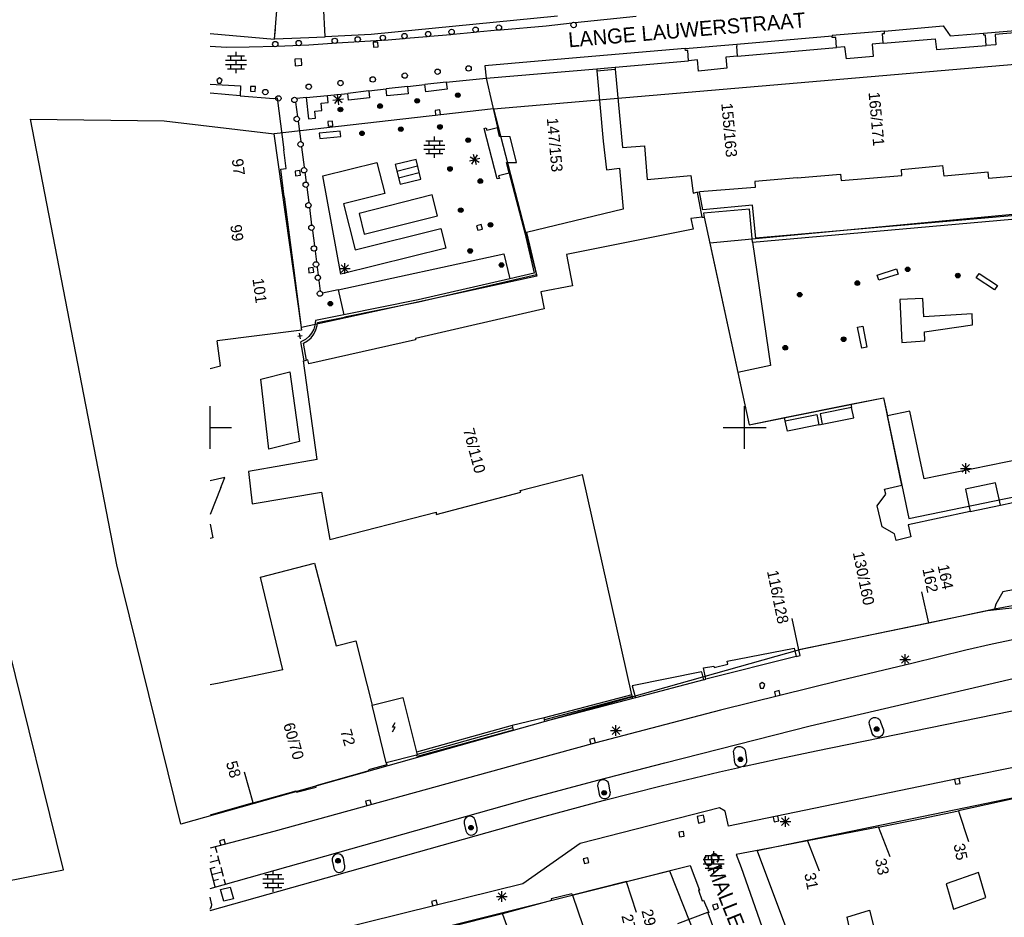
# Model space of a CAD drawing. Header units: millimetres. Extents: x 135944 to 142000, y 454200 to 456692.
# Tile 112 of 185: x 136632 to 136724, y 456354 to 456438. Entities that reach past the tile are written whole.
import ezdxf
from ezdxf.enums import TextEntityAlignment as Align

# ---------------------------------------------------------------- set-up
doc = ezdxf.new("R2010")
doc.units = ezdxf.units.MM
doc.layers.add('TotaalGBKN2013_Bistad', color=251, linetype='Continuous')
doc.layers.add('TotaalGBKN2013X$0$Contouren', color=251, linetype='Continuous')
doc.styles.add('TotaalGBKN2013X$0$GBKN binnenstad 2009$0$Standard', font='txt')

msp = doc.modelspace()

# ---------------------------------------------------------------- linework, layer by layer
at = {"layer": 'TotaalGBKN2013_Bistad'}
for p, q in [((136656.026, 456436.347), (136656.288, 456439.385)), ((136660.771, 456436.574), (136660.622, 456439.57)), ((136682.503, 456438.49), (136665.084, 456436.779)), ((136684.108, 456437.884), (136689.854, 456438.474)), ((136677.166, 456437.213), (136681.431, 456437.594)), ((136681.431, 456437.594), (136683.865, 456437.858)), ((136713.073, 456437.07), (136718.585, 456437.573)), ((136718.585, 456437.573), (136719.23, 456436.641)), ((136650, 456436.867), (136656.026, 456436.347)), ((136656.029, 456436.377), (136656.11, 456437.243)), ((136658.455, 456436.441), (136660.772, 456436.559)), ((136665.084, 456436.779), (136660.772, 456436.559)), ((136668.357, 456436.414), (136670.29, 456436.581)), ((136670.559, 456436.604), (136672.512, 456436.779)), ((136672.755, 456436.802), (136674.717, 456436.986)), ((136674.965, 456437.009), (136676.917, 456437.191)), ((136699.257, 456435.864), (136708.184, 456436.643)), ((136713.073, 456437.07), (136708.181, 456436.676)), ((136708.181, 456436.676), (136708.184, 456436.643)), ((136708.197, 456436.477), (136708.184, 456436.643)), ((136708.524, 456436.499), (136708.197, 456436.477)), ((136708.606, 456435.557), (136708.524, 456436.499)), ((136712.895, 456436.858), (136713.089, 456436.871)), ((136712.97, 456435.946), (136712.895, 456436.858)), ((136713.089, 456436.871), (136713.073, 456437.07)), ((136719.23, 456436.641), (136722.356, 456436.895)), ((136722.356, 456436.895), (136726.987, 456437.271)), ((136722.372, 456436.698), (136722.356, 456436.895)), ((136722.528, 456436.711), (136722.372, 456436.698)), ((136722.6, 456435.743), (136722.528, 456436.711)), ((136725.986, 456436.99), (136723.427, 456436.783)), ((136723.427, 456436.783), (136723.502, 456435.813)), ((136650, 456435.686), (136651.528, 456435.596)), ((136651.528, 456435.596), (136653.66, 456435.605)), ((136653.66, 456435.605), (136656.236, 456435.662)), ((136656.026, 456436.347), (136656.03, 456436.376)), ((136656.03, 456436.376), (136658.455, 456436.441)), ((136656.236, 456435.662), (136659.24, 456435.793)), ((136659.24, 456435.793), (136661.867, 456435.973)), ((136661.867, 456435.973), (136666.053, 456436.23)), ((136665.705, 456436.066), (136665.256, 456436.039)), ((136665.256, 456436.039), (136665.283, 456435.59)), ((136665.283, 456435.59), (136665.732, 456435.617)), ((136665.732, 456435.617), (136665.705, 456436.066)), ((136666.292, 456436.244), (136668.081, 456436.39)), ((136694.444, 456435.461), (136699.257, 456435.864)), ((136699.288, 456435.666), (136699.257, 456435.864)), ((136699.341, 456434.738), (136699.261, 456435.666)), ((136699.261, 456435.666), (136699.288, 456435.666)), ((136703.991, 456435.149), (136708.606, 456435.557)), ((136709.374, 456435.625), (136708.606, 456435.557)), ((136709.525, 456434.504), (136709.374, 456435.625)), ((136712.97, 456435.946), (136711.944, 456435.858)), ((136711.944, 456435.858), (136712.032, 456434.722)), ((136712.97, 456435.946), (136717.829, 456436.363)), ((136717.829, 456436.363), (136717.932, 456435.379)), ((136717.932, 456435.379), (136722.6, 456435.743)), ((136723.502, 456435.813), (136722.6, 456435.743)), ((136651.634, 456434.76), (136653.234, 456434.76)), ((136651.934, 456434.36), (136651.934, 456434.76)), ((136652.434, 456434.76), (136652.434, 456435.16)), ((136652.934, 456434.36), (136652.934, 456434.76)), ((136694.444, 456435.461), (136683.893, 456434.561)), ((136694.474, 456435.267), (136694.444, 456435.461)), ((136694.683, 456435.283), (136694.474, 456435.267)), ((136694.765, 456434.314), (136694.683, 456435.283)), ((136699.341, 456434.738), (136698.251, 456434.642)), ((136698.251, 456434.642), (136698.338, 456433.63)), ((136699.341, 456434.738), (136703.991, 456435.149)), ((136712.032, 456434.722), (136709.525, 456434.504)), ((136651.454, 456434.36), (136653.414, 456434.36)), ((136651.454, 456433.96), (136653.414, 456433.96)), ((136651.934, 456433.56), (136651.934, 456433.96)), ((136652.434, 456433.96), (136652.434, 456434.36)), ((136652.934, 456433.56), (136652.934, 456433.96)), ((136658.542, 456434.507), (136657.923, 456434.47)), ((136657.923, 456434.47), (136657.96, 456433.851)), ((136657.96, 456433.851), (136658.579, 456433.888)), ((136658.579, 456433.888), (136658.542, 456434.507)), ((136683.893, 456434.561), (136675.712, 456433.841)), ((136675.712, 456433.841), (136675.815, 456432.669)), ((136686.162, 456433.567), (136687.881, 456433.717)), ((136687.881, 456433.717), (136694.765, 456434.314)), ((136687.881, 456433.717), (136687.898, 456433.518)), ((136695.602, 456434.387), (136694.765, 456434.314)), ((136695.691, 456433.353), (136695.602, 456434.387)), ((136651.634, 456433.56), (136653.234, 456433.56)), ((136652.434, 456433.16), (136652.434, 456433.56)), ((136675.815, 456432.669), (136686.162, 456433.567)), ((136686.162, 456433.567), (136686.179, 456433.369)), ((136686.179, 456433.369), (136687.898, 456433.518)), ((136686.179, 456433.369), (136686.771, 456426.794)), ((136687.898, 456433.518), (136688.572, 456426.189)), ((136698.338, 456433.63), (136695.691, 456433.353)), ((136650, 456432.124), (136652.851, 456431.971)), ((136650.873, 456432.72), (136650.623, 456432.538)), ((136650.623, 456432.538), (136650.727, 456432.22)), ((136650.727, 456432.22), (136651.02, 456432.22)), ((136651.123, 456432.538), (136650.873, 456432.72)), ((136651.02, 456432.22), (136651.123, 456432.538)), ((136652.851, 456431.971), (136652.82, 456431.042)), ((136653.8, 456431.916), (136653.78, 456431.466)), ((136654.25, 456431.896), (136653.8, 456431.916)), ((136654.23, 456431.446), (136654.25, 456431.896)), ((136668.461, 456431.891), (136666.461, 456431.691)), ((136668.461, 456431.891), (136670.101, 456432.081)), ((136668.461, 456431.891), (136668.541, 456431.221)), ((136672.091, 456432.311), (136670.101, 456432.081)), ((136670.181, 456431.411), (136670.101, 456432.081)), ((136672.091, 456432.311), (136675.815, 456432.669)), ((136672.091, 456432.311), (136672.171, 456431.641)), ((136675.815, 456432.669), (136676.879, 456428.064)), ((136652.82, 456431.042), (136650, 456431.267)), ((136652.82, 456431.042), (136655.971, 456430.791)), ((136653.78, 456431.466), (136654.23, 456431.446)), ((136659.001, 456430.861), (136660.971, 456431.071)), ((136660.971, 456431.071), (136662.891, 456431.261)), ((136661.041, 456430.411), (136660.971, 456431.071)), ((136662.373, 456430.379), (136661.591, 456431.005)), ((136661.669, 456430.301), (136662.295, 456431.083)), ((136662.037, 456430.195), (136661.927, 456431.189)), ((136664.851, 456431.491), (136662.891, 456431.261)), ((136662.941, 456430.611), (136662.891, 456431.261)), ((136664.851, 456431.491), (136666.461, 456431.691)), ((136664.851, 456431.491), (136664.901, 456430.841)), ((136666.541, 456431.021), (136666.461, 456431.691)), ((136668.541, 456431.221), (136666.541, 456431.021)), ((136672.171, 456431.641), (136670.181, 456431.411)), ((136655.971, 456430.791), (136656.291, 456430.841)), ((136656.291, 456430.841), (136656.909, 456425.983)), ((136658.006, 456430.449), (136658.185, 456429.074)), ((136659.001, 456430.861), (136658.129, 456430.768)), ((136659.001, 456430.861), (136659.211, 456428.881)), ((136660.401, 456430.331), (136661.041, 456430.411)), ((136660.461, 456429.671), (136660.401, 456430.331)), ((136661.485, 456430.637), (136662.479, 456430.747)), ((136664.901, 456430.841), (136662.941, 456430.611)), ((136659.811, 456429.591), (136660.461, 456429.671)), ((136659.871, 456428.941), (136659.811, 456429.591)), ((136671.503, 456429.716), (136671.055, 456429.67)), ((136671.055, 456429.67), (136671.101, 456429.222)), ((136671.101, 456429.222), (136671.549, 456429.268)), ((136671.549, 456429.268), (136671.503, 456429.716)), ((136658.24, 456428.653), (136658.488, 456426.744)), ((136659.211, 456428.881), (136659.871, 456428.941)), ((136661.469, 456428.666), (136661.02, 456428.635)), ((136661.02, 456428.635), (136661.051, 456428.186)), ((136661.051, 456428.186), (136661.5, 456428.217)), ((136661.5, 456428.217), (136661.469, 456428.666)), ((136662.181, 456427.731), (136660.211, 456427.521)), ((136660.211, 456427.521), (136660.264, 456427.024)), ((136662.234, 456427.234), (136662.181, 456427.731)), ((136675.627, 456427.984), (136675.82, 456428.035)), ((136676.866, 456423.256), (136675.627, 456427.984)), ((136675.82, 456428.035), (136675.874, 456427.832)), ((136675.874, 456427.832), (136676.879, 456428.064)), ((136677.07, 456427.239), (136676.879, 456428.064)), ((136660.264, 456427.024), (136662.234, 456427.234)), ((136670.006, 456426.428), (136671.966, 456426.428)), ((136670.186, 456426.828), (136671.786, 456426.828)), ((136670.486, 456426.428), (136670.486, 456426.828)), ((136670.986, 456426.828), (136670.986, 456427.228)), ((136670.986, 456426.028), (136670.986, 456426.428)), ((136671.486, 456426.428), (136671.486, 456426.828)), ((136678.064, 456427.185), (136677.07, 456427.239)), ((136678.674, 456424.789), (136678.064, 456427.185)), ((136686.771, 456426.794), (136687.088, 456424.117)), ((136688.572, 456426.189), (136690.629, 456426.366)), ((136690.629, 456426.366), (136690.874, 456423.212)), ((136657.131, 456424.241), (136656.909, 456425.983)), ((136658.555, 456426.227), (136658.8, 456424.341)), ((136670.006, 456426.028), (136671.966, 456426.028)), ((136670.186, 456425.628), (136671.786, 456425.628)), ((136670.486, 456425.628), (136670.486, 456426.028)), ((136670.986, 456425.228), (136670.986, 456425.628)), ((136671.486, 456425.628), (136671.486, 456426.028)), ((136674.499, 456424.65), (136675.005, 456425.514)), ((136674.625, 456425.566), (136674.879, 456424.598)), ((136660.561, 456423.531), (136665.591, 456424.801)), ((136665.591, 456424.801), (136666.351, 456421.901)), ((136669.267, 456425.082), (136667.325, 456424.605)), ((136667.325, 456424.605), (136667.779, 456422.755)), ((136669.721, 456423.232), (136669.267, 456425.082)), ((136674.268, 456424.955), (136675.236, 456425.209)), ((136674.32, 456425.335), (136675.184, 456424.829)), ((136677.992, 456423.806), (136677.734, 456424.798)), ((136677.734, 456424.798), (136678.674, 456424.789)), ((136714.664, 456424.142), (136718.554, 456424.503)), ((136718.653, 456423.511), (136718.554, 456424.503)), ((136656.611, 456424.171), (136657.131, 456424.241)), ((136656.947, 456421.574), (136656.611, 456424.171)), ((136658.394, 456424.053), (136657.948, 456423.995)), ((136657.948, 456423.995), (136658.006, 456423.549)), ((136658.006, 456423.549), (136658.452, 456423.607)), ((136658.452, 456423.607), (136658.394, 456424.053)), ((136658.86, 456423.88), (136658.984, 456422.928)), ((136667.476, 456423.988), (136669.419, 456424.465)), ((136667.628, 456423.372), (136669.57, 456423.848)), ((136677.992, 456423.806), (136676.995, 456423.551)), ((136677.992, 456423.806), (136679.45, 456418.214)), ((136687.088, 456424.117), (136688.293, 456424.249)), ((136688.293, 456424.249), (136688.644, 456420.421)), ((136690.874, 456423.212), (136694.956, 456423.578)), ((136694.956, 456423.578), (136695.18, 456421.922)), ((136704.905, 456423.36), (136708.966, 456423.705)), ((136708.966, 456423.705), (136709.032, 456423.113)), ((136709.032, 456423.113), (136714.702, 456423.577)), ((136714.702, 456423.577), (136714.664, 456424.142)), ((136722.772, 456423.898), (136718.653, 456423.511)), ((136722.851, 456423.287), (136722.772, 456423.898)), ((136728.54, 456423.812), (136722.851, 456423.287)), ((136662.245, 456414.342), (136660.561, 456423.531)), ((136667.779, 456422.755), (136669.721, 456423.232)), ((136677.059, 456423.307), (136676.866, 456423.256)), ((136676.995, 456423.551), (136677.059, 456423.307)), ((136704.905, 456423.36), (136700.954, 456423.024)), ((136700.954, 456423.024), (136700.989, 456422.445)), ((136659.043, 456422.474), (136659.228, 456421.054)), ((136666.351, 456421.901), (136662.471, 456420.911)), ((136670.771, 456421.761), (136663.941, 456420.021)), ((136671.271, 456419.791), (136670.771, 456421.761)), ((136695.18, 456421.922), (136695.529, 456422.026)), ((136695.529, 456422.026), (136695.591, 456422.031)), ((136695.591, 456422.031), (136695.79, 456422.046)), ((136696.027, 456419.669), (136695.591, 456422.031)), ((136700.989, 456422.445), (136695.79, 456422.046)), ((136696.099, 456420.377), (136695.79, 456422.046)), ((136656.947, 456421.574), (136657.806, 456414.941)), ((136662.471, 456420.911), (136663.561, 456416.621)), ((136659.291, 456420.571), (136659.504, 456418.935)), ((136663.941, 456420.021), (136664.431, 456418.081)), ((136688.644, 456420.421), (136679.603, 456418.251)), ((136700.75, 456420.793), (136696.099, 456420.377)), ((136700.446, 456420.426), (136696.161, 456420.043)), ((136696.161, 456420.043), (136696.227, 456419.691)), ((136700.741, 456417.337), (136700.446, 456420.426)), ((136700.741, 456417.337), (136732.641, 456420.167)), ((136701.045, 456417.703), (136700.75, 456420.793)), ((136732.648, 456420.493), (136701.045, 456417.703)), ((136664.431, 456418.081), (136671.271, 456419.791)), ((136675.368, 456419.001), (136674.935, 456418.88)), ((136675.489, 456418.568), (136675.368, 456419.001)), ((136696.027, 456419.669), (136694.983, 456419.551)), ((136694.983, 456419.551), (136695.184, 456418.54)), ((136696.027, 456419.669), (136696.227, 456419.691)), ((136696.227, 456419.691), (136699.378, 456405.142)), ((136659.568, 456418.443), (136659.758, 456416.982)), ((136663.561, 456416.621), (136671.581, 456418.621)), ((136671.581, 456418.621), (136672.042, 456416.786)), ((136674.935, 456418.88), (136675.056, 456418.447)), ((136675.056, 456418.447), (136675.489, 456418.568)), ((136679.603, 456418.251), (136679.45, 456418.214)), ((136679.45, 456418.214), (136680.32, 456414.444)), ((136679.603, 456418.251), (136680.55, 456414.278)), ((136695.184, 456418.54), (136683.327, 456416.181)), ((136700.741, 456417.337), (136702.408, 456405.799)), ((136659.82, 456416.507), (136659.953, 456415.486)), ((136661.981, 456412.891), (136677.471, 456416.241)), ((136672.042, 456416.786), (136662.245, 456414.342)), ((136677.471, 456416.241), (136678.049, 456413.918)), ((136662.608, 456414.367), (136662.608, 456415.367)), ((136683.327, 456416.181), (136683.896, 456413.257)), ((136657.806, 456414.941), (136658.561, 456409.111)), ((136659.64, 456414.967), (136659.194, 456414.909)), ((136659.194, 456414.909), (136659.252, 456414.463)), ((136659.252, 456414.463), (136659.698, 456414.521)), ((136659.698, 456414.521), (136659.64, 456414.967)), ((136660.014, 456415.014), (136660.114, 456414.241)), ((136662.108, 456414.867), (136663.108, 456414.867)), ((136662.254, 456414.513), (136662.962, 456415.221)), ((136662.962, 456414.513), (136662.254, 456415.221)), ((136680.32, 456414.444), (136678.049, 456413.918)), ((136712.387, 456414.249), (136714.213, 456414.833)), ((136714.213, 456414.833), (136714.365, 456414.357)), ((136721.66, 456413.987), (136721.935, 456414.404)), ((136721.935, 456414.404), (136723.637, 456413.281)), ((136660.179, 456413.741), (136660.307, 456412.759)), ((136678.049, 456413.918), (136669.481, 456411.931)), ((136678.102, 456413.708), (136669.521, 456411.711)), ((136680.55, 456414.278), (136678.102, 456413.708)), ((136712.539, 456413.773), (136712.387, 456414.249)), ((136714.365, 456414.357), (136712.539, 456413.773)), ((136723.362, 456412.864), (136721.66, 456413.987)), ((136661.981, 456412.891), (136660.534, 456412.578)), ((136661.981, 456412.891), (136662.517, 456410.532)), ((136683.896, 456413.257), (136680.929, 456412.685)), ((136680.929, 456412.685), (136681.236, 456411.102)), ((136723.637, 456413.281), (136723.362, 456412.864)), ((136669.481, 456411.931), (136662.517, 456410.532)), ((136669.521, 456411.711), (136662.565, 456410.323)), ((136716.672, 456412.059), (136714.514, 456411.961)), ((136714.514, 456411.961), (136714.695, 456407.965)), ((136716.749, 456410.361), (136716.672, 456412.059)), ((136681.236, 456411.102), (136669.221, 456408.311)), ((136659.852, 456409.997), (136659.813, 456409.587)), ((136662.517, 456410.532), (136659.852, 456409.997)), ((136660.028, 456409.54), (136660.066, 456409.824)), ((136660.066, 456409.824), (136662.565, 456410.323)), ((136721.282, 456410.617), (136716.749, 456410.361)), ((136721.327, 456409.618), (136721.282, 456410.617)), ((136721.327, 456409.618), (136721.282, 456410.617)), ((136658.323, 456409.08), (136650.677, 456408.091)), ((136658.561, 456409.111), (136658.323, 456409.08)), ((136659.695, 456409.193), (136659.504, 456408.828)), ((136659.813, 456409.587), (136659.695, 456409.193)), ((136659.709, 456408.74), (136659.906, 456409.125)), ((136659.906, 456409.125), (136660.028, 456409.54)), ((136710.558, 456409.38), (136711.048, 456409.478)), ((136710.952, 456407.419), (136710.558, 456409.38)), ((136711.048, 456409.478), (136711.442, 456407.517)), ((136716.812, 456408.962), (136721.327, 456409.618)), ((136716.851, 456408.113), (136716.812, 456408.962)), ((136650.977, 456405.781), (136650.677, 456408.091)), ((136658.604, 456408.581), (136658.224, 456408.516)), ((136658.459, 456408.283), (136658.368, 456408.814)), ((136658.57, 456408.044), (136658.504, 456408.017)), ((136658.805, 456406.247), (136658.504, 456408.017)), ((136658.93, 456408.243), (136658.57, 456408.044)), ((136658.753, 456407.886), (136659.123, 456408.11)), ((136659.245, 456408.508), (136658.93, 456408.243)), ((136659.123, 456408.11), (136659.445, 456408.398)), ((136669.231, 456408.211), (136659.231, 456405.941)), ((136659.504, 456408.828), (136659.245, 456408.508)), ((136659.445, 456408.398), (136659.709, 456408.74)), ((136669.221, 456408.311), (136669.231, 456408.211)), ((136714.695, 456407.965), (136716.851, 456408.113)), ((136659.024, 456406.295), (136658.753, 456407.886)), ((136711.442, 456407.517), (136710.952, 456407.419)), ((136658.731, 456406.231), (136658.805, 456406.247)), ((136660.008, 456396.999), (136658.731, 456406.231)), ((136658.805, 456406.247), (136659.024, 456406.295)), ((136659.141, 456406.321), (136659.024, 456406.295)), ((136659.231, 456405.941), (136659.141, 456406.321)), ((136650, 456405.507), (136650.977, 456405.781)), ((136654.754, 456404.507), (136657.459, 456405.206)), ((136657.459, 456405.206), (136658.36, 456398.694)), ((136702.408, 456405.799), (136699.378, 456405.142)), ((136655.5, 456397.97), (136654.754, 456404.507)), ((136699.378, 456405.142), (136700.436, 456400.255)), ((136709.946, 456402.167), (136713.005, 456402.782)), ((136713.005, 456402.782), (136713.358, 456401.091)), ((136650, 456400), (136650, 456402)), ((136700, 456400), (136700, 456402)), ((136703.74, 456400.919), (136709.946, 456402.167)), ((136710.008, 456401.864), (136707.067, 456401.273)), ((136709.946, 456402.167), (136710.008, 456401.864)), ((136710.203, 456400.893), (136710.008, 456401.864)), ((136715.438, 456401.527), (136713.358, 456401.091)), ((136716.284, 456397.534), (136715.438, 456401.527)), ((136700.436, 456400.255), (136703.74, 456400.919)), ((136703.802, 456400.617), (136703.74, 456400.919)), ((136703.802, 456400.617), (136706.744, 456401.208)), ((136703.997, 456399.646), (136703.802, 456400.617)), ((136706.744, 456401.208), (136706.939, 456400.237)), ((136707.067, 456401.273), (136707.262, 456400.302)), ((136707.262, 456400.302), (136710.203, 456400.893)), ((136714.697, 456394.603), (136713.358, 456401.091)), ((136650, 456400), (136652, 456400)), ((136650, 456398), (136650, 456400)), ((136698, 456400), (136700, 456400)), ((136700, 456400), (136702, 456400)), ((136700, 456398), (136700, 456400)), ((136706.939, 456400.237), (136703.997, 456399.646)), ((136706.939, 456400.237), (136707.262, 456400.302)), ((136658.36, 456398.694), (136655.5, 456397.97)), ((136660.008, 456396.999), (136653.597, 456395.893)), ((136716.797, 456395.196), (136716.284, 456397.534)), ((136725.947, 456397.076), (136716.797, 456395.196)), ((136720.186, 456396.174), (136721.186, 456396.174)), ((136720.332, 456395.82), (136721.04, 456396.528)), ((136721.04, 456395.82), (136720.332, 456396.528)), ((136720.686, 456395.674), (136720.686, 456396.674)), ((136651.376, 456395.333), (136650, 456395.02)), ((136651.002, 456394.387), (136651.376, 456395.333)), ((136653.597, 456395.893), (136653.955, 456392.843)), ((136679.02, 456394.106), (136684.849, 456395.602)), ((136689.458, 456374.996), (136684.849, 456395.602)), ((136651.002, 456394.387), (136650, 456391.848)), ((136679.071, 456393.961), (136679.02, 456394.106)), ((136713.072, 456394.237), (136714.697, 456394.603)), ((136713.202, 456393.757), (136713.072, 456394.237)), ((136723.461, 456394.815), (136720.644, 456394.216)), ((136720.644, 456394.216), (136721.101, 456392.122)), ((136723.926, 456392.722), (136723.461, 456394.815)), ((136653.955, 456392.843), (136660.429, 456393.96)), ((136660.429, 456393.96), (136661.192, 456389.505)), ((136671.145, 456391.859), (136679.071, 456393.961)), ((136712.408, 456392.674), (136713.202, 456393.757)), ((136712.856, 456390.718), (136712.408, 456392.674)), ((136721.101, 456392.122), (136723.926, 456392.722)), ((136723.926, 456392.722), (136725.083, 456392.967)), ((136661.192, 456389.505), (136671.144, 456392.064)), ((136671.144, 456392.064), (136671.145, 456391.859)), ((136721.101, 456392.122), (136715.301, 456390.892)), ((136650, 456390.956), (136650.273, 456389.67)), ((136714.029, 456390.035), (136712.856, 456390.718)), ((136715.301, 456390.892), (136715.561, 456389.757)), ((136650.273, 456389.67), (136650, 456389.612)), ((136714.159, 456389.423), (136714.029, 456390.035)), ((136715.561, 456389.757), (136714.159, 456389.423)), ((136654.73, 456385.986), (136659.758, 456387.313)), ((136659.758, 456387.313), (136661.805, 456379.559)), ((136656.821, 456377.335), (136654.73, 456385.986)), ((136726.715, 456385.106), (136724.144, 456384.626)), ((136717.217, 456381.702), (136716.59, 456384.636)), ((136724.144, 456384.626), (136723.488, 456383.461)), ((136727.87, 456383.855), (136723.377, 456382.99)), ((136723.488, 456383.461), (136723.377, 456382.99)), ((136705.06, 456379.202), (136704.453, 456382.14)), ((136723.377, 456382.99), (136717.217, 456381.702)), ((136717.217, 456381.702), (136705.06, 456379.202)), ((136661.805, 456379.559), (136663.623, 456380.039)), ((136663.623, 456380.039), (136665.15, 456374.006)), ((136723.167, 456379.732), (136720.676, 456379.169)), ((136725.667, 456380.251), (136723.167, 456379.732)), ((136704.809, 456378.572), (136696.38, 456376.439)), ((136698.367, 456378.13), (136704.646, 456379.335)), ((136704.646, 456379.335), (136704.809, 456378.572)), ((136704.809, 456378.572), (136705.185, 456378.667)), ((136705.185, 456378.667), (136705.06, 456379.202)), ((136714.666, 456377.936), (136715.374, 456378.644)), ((136715.374, 456377.936), (136714.666, 456378.644)), ((136714.666, 456377.936), (136715.374, 456378.644)), ((136715.374, 456377.936), (136714.666, 456378.644)), ((136715.02, 456377.79), (136715.02, 456378.79)), ((136715.02, 456377.79), (136715.02, 456378.79)), ((136720.676, 456379.169), (136715.635, 456377.925)), ((136696.143, 456377.519), (136697.117, 456377.661)), ((136697.117, 456377.661), (136697.143, 456377.536)), ((136697.143, 456377.536), (136698.435, 456377.86)), ((136698.435, 456377.86), (136698.367, 456378.13)), ((136715.635, 456377.925), (136708.974, 456376.317)), ((136714.52, 456378.29), (136715.52, 456378.29)), ((136714.52, 456378.29), (136715.52, 456378.29)), ((136656.821, 456377.335), (136650.86, 456376.09)), ((136695.962, 456377.133), (136689.497, 456375.835)), ((136696.038, 456377.003), (136695.962, 456377.133)), ((136696.174, 456376.385), (136696.038, 456377.003)), ((136696.38, 456376.439), (136696.143, 456377.519)), ((136706.12, 456372.08), (136725.65, 456376.64)), ((136650.86, 456376.09), (136650, 456375.91)), ((136689.497, 456375.835), (136689.79, 456374.715)), ((136696.174, 456376.385), (136689.79, 456374.715)), ((136696.174, 456376.385), (136696.38, 456376.439)), ((136708.974, 456376.317), (136697.737, 456373.563)), ((136701.631, 456376.122), (136701.381, 456375.94)), ((136701.381, 456375.94), (136701.485, 456375.622)), ((136701.881, 456375.94), (136701.631, 456376.122)), ((136701.778, 456375.622), (136701.881, 456375.94)), ((136706.7, 456369.75), (136737.794, 456376.098)), ((136689.458, 456374.996), (136681.258, 456372.824)), ((136689.497, 456374.825), (136681.293, 456372.652)), ((136689.536, 456374.649), (136689.458, 456374.996)), ((136701.485, 456375.622), (136701.778, 456375.622)), ((136703.222, 456375.378), (136702.787, 456375.262)), ((136702.787, 456375.262), (136702.903, 456374.827)), ((136703.338, 456374.944), (136703.222, 456375.378)), ((136665.15, 456374.006), (136668.033, 456374.735)), ((136666.483, 456368.629), (136665.15, 456374.006)), ((136668.033, 456374.735), (136669.315, 456369.622)), ((136689.536, 456374.649), (136681.328, 456372.475)), ((136689.79, 456374.715), (136689.536, 456374.649)), ((136697.737, 456373.563), (136686.097, 456370.49)), ((136667.056, 456371.953), (136667.306, 456372.383)), ((136678.26, 456372.102), (136669.315, 456369.622)), ((136681.258, 456372.824), (136678.26, 456372.102)), ((136678.26, 456372.102), (136678.348, 456371.688)), ((136681.328, 456372.475), (136681.258, 456372.824)), ((136687.97, 456371.14), (136687.97, 456372.14)), ((136692.55, 456368.62), (136706.12, 456372.08)), ((136711.658, 456372.406), (136711.724, 456372.602)), ((136711.67, 456372.2), (136711.658, 456372.406)), ((136711.92, 456371.41), (136711.67, 456372.2)), ((136711.724, 456372.602), (136711.859, 456372.758)), ((136711.859, 456372.758), (136712.043, 456372.853)), ((136712.043, 456372.853), (136712.249, 456372.87)), ((136712.249, 456372.87), (136712.446, 456372.81)), ((136712.446, 456372.81), (136712.606, 456372.679)), ((136712.606, 456372.679), (136712.705, 456372.497)), ((136712.705, 456372.497), (136712.72, 456372.44)), ((136712.72, 456372.44), (136712.98, 456371.7)), ((136667.056, 456371.523), (136667.306, 456371.953)), ((136667.306, 456371.953), (136667.056, 456371.953)), ((136678.292, 456371.89), (136669.367, 456369.415)), ((136678.348, 456371.688), (136669.371, 456369.199)), ((136687.47, 456371.64), (136688.47, 456371.64)), ((136687.616, 456371.286), (136688.324, 456371.994)), ((136688.324, 456371.286), (136687.616, 456371.994)), ((136711.934, 456371.368), (136711.92, 456371.41)), ((136712.041, 456371.189), (136711.934, 456371.368)), ((136712.207, 456371.063), (136712.041, 456371.189)), ((136712.799, 456371.132), (136712.616, 456371.032)), ((136712.932, 456371.293), (136712.799, 456371.132)), ((136712.995, 456371.492), (136712.932, 456371.293)), ((136712.98, 456371.7), (136712.995, 456371.492)), ((136686.097, 456370.49), (136682.233, 456369.42)), ((136685.924, 456370.916), (136685.489, 456370.8)), ((136685.489, 456370.8), (136685.605, 456370.365)), ((136686.04, 456370.482), (136685.924, 456370.916)), ((136699.376, 456370.15), (136699.584, 456370.164)), ((136699.584, 456370.164), (136699.783, 456370.1)), ((136712.409, 456371.008), (136712.207, 456371.063)), ((136712.616, 456371.032), (136712.409, 456371.008)), ((136739.47, 456371.06), (136719.87, 456367.11)), ((136669.326, 456369.35), (136666.483, 456368.629)), ((136669.315, 456369.622), (136669.38, 456369.364)), ((136669.38, 456369.364), (136669.326, 456369.35)), ((136669.371, 456369.199), (136669.326, 456369.35)), ((136682.233, 456369.42), (136679.155, 456368.593)), ((136698.975, 456369.709), (136699.047, 456369.905)), ((136698.98, 456369.5), (136698.975, 456369.709)), ((136699.08, 456368.63), (136698.98, 456369.5)), ((136699.047, 456369.905), (136699.188, 456370.059)), ((136699.188, 456370.059), (136699.376, 456370.15)), ((136699.783, 456370.1), (136699.943, 456369.966)), ((136699.943, 456369.966), (136700.04, 456369.79)), ((136700.04, 456369.79), (136700.17, 456368.89)), ((136703.281, 456369.028), (136706.7, 456369.75)), ((136679.155, 456368.593), (136655.974, 456362.204)), ((136666.544, 456368.448), (136664.821, 456367.975)), ((136666.483, 456368.629), (136666.544, 456368.448)), ((136686.257, 456366.989), (136692.55, 456368.62)), ((136699.109, 456368.551), (136699.08, 456368.63)), ((136699.23, 456368.378), (136699.109, 456368.551)), ((136699.406, 456368.262), (136699.23, 456368.378)), ((136699.868, 456368.276), (136703.281, 456369.028)), ((136699.951, 456368.327), (136699.868, 456368.276)), ((136700.095, 456368.482), (136699.951, 456368.327)), ((136700.171, 456368.679), (136700.095, 456368.482)), ((136700.17, 456368.89), (136700.171, 456368.679)), ((136654.023, 456364.869), (136653.208, 456367.757)), ((136664.85, 456367.871), (136659.897, 456366.477)), ((136664.821, 456367.975), (136664.85, 456367.871)), ((136692.19, 456366.467), (136697.644, 456367.769)), ((136697.644, 456367.769), (136699.613, 456368.219)), ((136699.613, 456368.219), (136699.406, 456368.262)), ((136699.742, 456368.24), (136699.613, 456368.219)), ((136699.868, 456368.276), (136699.742, 456368.24)), ((136659.918, 456366.347), (136659.897, 456366.477)), ((136679.98, 456365.3), (136686.257, 456366.989)), ((136686.261, 456366.651), (136686.248, 456366.445)), ((136686.351, 456366.836), (136686.261, 456366.651)), ((136686.504, 456366.975), (136686.351, 456366.836)), ((136686.698, 456367.045), (136686.504, 456366.975)), ((136686.904, 456367.037), (136686.698, 456367.045)), ((136687.093, 456366.952), (136686.904, 456367.037)), ((136687.235, 456366.802), (136687.093, 456366.952)), ((136687.31, 456366.61), (136687.235, 456366.802)), ((136687.44, 456365.9), (136687.31, 456366.61)), ((136719.87, 456367.11), (136698.49, 456362.68)), ((136719.624, 456367.051), (136719.713, 456366.61)), ((136719.713, 456366.61), (136720.154, 456366.7)), ((136720.154, 456366.7), (136720.065, 456367.141)), ((136654.038, 456364.884), (136658.06, 456365.997)), ((136658.06, 456365.997), (136658.081, 456365.878)), ((136658.081, 456365.878), (136659.918, 456366.347)), ((136686.248, 456366.445), (136686.26, 456366.38)), ((136686.26, 456366.38), (136686.39, 456365.69)), ((136686.39, 456365.69), (136686.47, 456365.5)), ((136686.755, 456365.087), (136692.19, 456366.467)), ((136687.352, 456365.493), (136687.436, 456365.681)), ((136687.436, 456365.681), (136687.442, 456365.887)), ((136687.442, 456365.887), (136687.44, 456365.9)), ((136726.81, 456365.616), (136719.998, 456364.144)), ((136650, 456356.855), (136679.98, 456365.3)), ((136654.038, 456364.884), (136650, 456363.724)), ((136664.983, 456365.136), (136664.548, 456365.02)), ((136664.548, 456365.02), (136664.664, 456364.585)), ((136665.099, 456364.702), (136664.983, 456365.136)), ((136681.34, 456363.63), (136686.755, 456365.087)), ((136686.47, 456365.5), (136686.616, 456365.355)), ((136686.616, 456365.355), (136686.806, 456365.276)), ((136686.806, 456365.276), (136687.012, 456365.274)), ((136687.012, 456365.274), (136687.204, 456365.35)), ((136687.204, 456365.35), (136687.352, 456365.493)), ((136697.66, 456364.41), (136684.63, 456361.06)), ((136696.157, 456363.729), (136695.552, 456363.596)), ((136696.29, 456363.124), (136696.157, 456363.729)), ((136698.19, 456364.11), (136697.66, 456364.41)), ((136698.49, 456362.68), (136698.19, 456364.11)), ((136716.578, 456363.405), (136719.998, 456364.144)), ((136720.012, 456364.1), (136720.933, 456361.246)), ((136650, 456354.793), (136681.34, 456363.63)), ((136673.823, 456363.357), (136673.758, 456363.161)), ((136673.758, 456363.161), (136673.772, 456362.956)), ((136673.772, 456362.956), (136673.78, 456362.93)), ((136673.78, 456362.93), (136673.92, 456362.25)), ((136673.957, 456363.513), (136673.823, 456363.357)), ((136674.14, 456363.608), (136673.957, 456363.513)), ((136674.345, 456363.626), (136674.14, 456363.608)), ((136674.542, 456363.566), (136674.345, 456363.626)), ((136674.701, 456363.436), (136674.542, 456363.566)), ((136674.8, 456363.255), (136674.701, 456363.436)), ((136674.98, 456362.54), (136674.8, 456363.255)), ((136695.552, 456363.596), (136695.685, 456362.991)), ((136695.685, 456362.991), (136696.29, 456363.124)), ((136702.66, 456363.545), (136702.751, 456363.105)), ((136702.751, 456363.105), (136703.192, 456363.196)), ((136703.192, 456363.196), (136703.101, 456363.636)), ((136703.31, 456363.12), (136704.31, 456363.12)), ((136703.456, 456362.766), (136704.164, 456363.474)), ((136704.164, 456362.766), (136703.456, 456363.474)), ((136703.81, 456362.62), (136703.81, 456363.62)), ((136712.51, 456362.609), (136716.578, 456363.405)), ((136655.974, 456362.204), (136650, 456360.622)), ((136673.92, 456362.25), (136674.017, 456362.065)), ((136674.017, 456362.065), (136674.176, 456361.93)), ((136674.176, 456361.93), (136674.374, 456361.863)), ((136674.374, 456361.863), (136674.582, 456361.876)), ((136674.582, 456361.876), (136674.771, 456361.965)), ((136674.771, 456361.965), (136674.913, 456362.118)), ((136674.913, 456362.118), (136674.988, 456362.313)), ((136674.984, 456362.521), (136674.98, 456362.54)), ((136674.988, 456362.313), (136674.984, 456362.521)), ((136694.275, 456362.207), (136693.833, 456362.125)), ((136693.833, 456362.125), (136693.915, 456361.683)), ((136694.357, 456361.765), (136694.275, 456362.207)), ((136712.51, 456362.609), (136705.891, 456361.314)), ((136712.494, 456362.649), (136713.592, 456359.858)), ((136651.316, 456361.437), (136650.881, 456361.321)), ((136650.881, 456361.321), (136650.997, 456360.886)), ((136651.432, 456361.003), (136651.316, 456361.437)), ((136684.63, 456361.06), (136679.244, 456357.314)), ((136693.915, 456361.683), (136694.357, 456361.765)), ((136705.891, 456361.314), (136703.313, 456360.809)), ((136705.892, 456361.309), (136706.974, 456358.511)), ((136650.483, 456360.75), (136650.624, 456360.234)), ((136661.797, 456360.089), (136661.612, 456359.991)), ((136662.005, 456360.111), (136661.797, 456360.089)), ((136662.206, 456360.054), (136662.005, 456360.111)), ((136662.372, 456359.926), (136662.206, 456360.054)), ((136697.111, 456359.964), (136697.111, 456360.364)), ((136703.313, 456360.809), (136699.218, 456360.056)), ((136699.218, 456360.056), (136699.675, 456358.817)), ((136650, 456359.914), (136650.179, 456359.963)), ((136650, 456359.317), (136650.813, 456359.54)), ((136650.7, 456359.956), (136650.927, 456359.124)), ((136661.477, 456359.831), (136661.411, 456359.633)), ((136661.411, 456359.633), (136661.423, 456359.424)), ((136661.423, 456359.424), (136661.44, 456359.37)), ((136661.44, 456359.37), (136661.57, 456358.75)), ((136661.612, 456359.991), (136661.477, 456359.831)), ((136662.478, 456359.746), (136662.372, 456359.926)), ((136662.58, 456359.08), (136662.478, 456359.746)), ((136685.323, 456359.743), (136684.889, 456359.623)), ((136684.889, 456359.623), (136685.009, 456359.189)), ((136685.009, 456359.189), (136685.443, 456359.309)), ((136685.443, 456359.309), (136685.323, 456359.743)), ((136696.131, 456359.564), (136698.091, 456359.564)), ((136696.131, 456359.164), (136698.091, 456359.164)), ((136696.311, 456359.964), (136697.911, 456359.964)), ((136696.611, 456359.564), (136696.611, 456359.964)), ((136696.611, 456358.764), (136696.611, 456359.164)), ((136697.111, 456359.164), (136697.111, 456359.564)), ((136697.611, 456359.564), (136697.611, 456359.964)), ((136697.611, 456358.764), (136697.611, 456359.164)), ((136650, 456358.721), (136650.483, 456358.853)), ((136650, 456358.721), (136650.455, 456357.056)), ((136650.152, 456358.166), (136651.117, 456358.43)), ((136651.003, 456358.846), (136651.23, 456358.014)), ((136655.915, 456358.158), (136655.915, 456358.558)), ((136661.57, 456358.75), (136661.662, 456358.566)), ((136661.662, 456358.566), (136661.816, 456358.431)), ((136661.816, 456358.431), (136662.01, 456358.365)), ((136662.01, 456358.365), (136662.215, 456358.376)), ((136662.215, 456358.376), (136662.401, 456358.465)), ((136662.401, 456358.465), (136662.538, 456358.617)), ((136662.538, 456358.617), (136662.608, 456358.81)), ((136662.6, 456359.015), (136662.58, 456359.08)), ((136662.608, 456358.81), (136662.6, 456359.015)), ((136688.941, 456357.507), (136694.894, 456359.024)), ((136694.894, 456359.024), (136695.786, 456356.717)), ((136696.311, 456358.764), (136697.911, 456358.764)), ((136697.111, 456358.364), (136697.111, 456358.764)), ((136699.675, 456358.817), (136702.525, 456350.752)), ((136721.867, 456358.353), (136718.851, 456357.293)), ((136722.547, 456356.028), (136721.867, 456358.353)), ((136650.304, 456357.611), (136650.786, 456357.743)), ((136651.306, 456357.736), (136651.42, 456357.32)), ((136654.935, 456357.758), (136656.895, 456357.758)), ((136654.935, 456357.358), (136656.895, 456357.358)), ((136655.115, 456358.158), (136656.715, 456358.158)), ((136655.415, 456357.758), (136655.415, 456358.158)), ((136655.415, 456356.958), (136655.415, 456357.358)), ((136655.915, 456357.358), (136655.915, 456357.758)), ((136656.415, 456357.758), (136656.415, 456358.158)), ((136656.415, 456356.958), (136656.415, 456357.358)), ((136679.244, 456357.314), (136671.05, 456355.27)), ((136688.941, 456357.507), (136683.901, 456356.25)), ((136688.935, 456357.508), (136689.853, 456354.653)), ((136718.851, 456357.293), (136719.538, 456354.931)), ((136650.99, 456356.76), (136651.87, 456357)), ((136651.3, 456355.67), (136650.99, 456356.76)), ((136651.87, 456357), (136652.18, 456355.91)), ((136655.115, 456356.958), (136656.715, 456356.958)), ((136655.915, 456356.558), (136655.915, 456356.958)), ((136676.946, 456355.756), (136677.654, 456356.464)), ((136677.654, 456355.756), (136676.946, 456356.464)), ((136677.3, 456355.61), (136677.3, 456356.61)), ((136683.84, 456356.349), (136681.898, 456355.887)), ((136683.901, 456356.25), (136683.84, 456356.349)), ((136695.786, 456356.717), (136695.676, 456356.692)), ((136695.676, 456356.692), (136696.029, 456355.705)), ((136650.14, 456355.47), (136650, 456356.056)), ((136650.161, 456355.368), (136650.14, 456355.47)), ((136652.18, 456355.91), (136651.3, 456355.67)), ((136671.16, 456355.761), (136670.723, 456355.653)), ((136670.723, 456355.653), (136670.832, 456355.216)), ((136671.269, 456355.324), (136671.16, 456355.761)), ((136676.8, 456356.11), (136677.8, 456356.11)), ((136681.95, 456355.727), (136677.343, 456354.485)), ((136681.898, 456355.887), (136681.95, 456355.727)), ((136683.901, 456356.25), (136684.879, 456353.414)), ((136696.029, 456355.705), (136696.169, 456355.776)), ((136696.169, 456355.776), (136696.647, 456354.631)), ((136697.425, 456355.441), (136696.999, 456355.297)), ((136697.569, 456355.015), (136697.425, 456355.441)), ((136719.538, 456354.931), (136722.547, 456356.028)), ((136650, 456354.934), (136650.05, 456354.977)), ((136650.05, 456354.977), (136650.143, 456355.162)), ((136650.143, 456355.162), (136650.161, 456355.368)), ((136671.05, 456355.27), (136655.72, 456351.49)), ((136696.542, 456354.605), (136693.734, 456353.55)), ((136696.647, 456354.631), (136696.547, 456354.595)), ((136696.547, 456354.595), (136698.265, 456350.03)), ((136696.999, 456355.297), (136697.143, 456354.871)), ((136697.143, 456354.871), (136697.569, 456355.015)), ((136709.572, 456354.183), (136711.674, 456354.824)), ((136711.674, 456354.824), (136712.162, 456353.002)), ((136677.343, 456354.485), (136672.267, 456353.225)), ((136677.357, 456354.446), (136678.386, 456351.628)), ((136709.572, 456354.183), (136709.882, 456352.729))]:
    msp.add_line(p, q, dxfattribs=at)
for centre, radius in [((136674.835, 456437.218), 0.25), ((136677.02, 456437.418), 0.25), ((136684.009, 456437.657), 0.25), ((136663.811, 456436.308), 0.25), ((136666.165, 456436.455), 0.25), ((136668.19, 456436.619), 0.25), ((136670.403, 456436.807), 0.25), ((136672.598, 456437.005), 0.25), ((136656.103, 456435.868), 0.25), ((136658.293, 456435.963), 0.25), ((136661.668, 456436.179), 0.25), ((136674.182, 456433.592), 0.25), ((136665.222, 456432.562), 0.25), ((136668.212, 456432.922), 0.25), ((136671.282, 456433.282), 0.25), ((136659.232, 456431.882), 0.25), ((136662.202, 456432.222), 0.25), ((136655.172, 456431.382), 0.25), ((136656.392, 456430.792), 0.25), ((136673.181, 456431.092), 0.215), ((136673.181, 456431.092), 0.155), ((136673.181, 456431.092), 0.095), ((136673.181, 456431.092), 0.035), ((136657.892, 456430.642), 0.25), ((136665.901, 456430.072), 0.215), ((136665.901, 456430.072), 0.155), ((136665.901, 456430.072), 0.095), ((136665.901, 456430.072), 0.035), ((136669.371, 456430.562), 0.215), ((136669.371, 456430.562), 0.155), ((136669.371, 456430.562), 0.095), ((136669.371, 456430.562), 0.035), ((136658.112, 456428.862), 0.25), ((136662.191, 456429.752), 0.215), ((136662.191, 456429.752), 0.155), ((136662.191, 456429.752), 0.095), ((136662.191, 456429.752), 0.035), ((136671.501, 456428.122), 0.215), ((136671.501, 456428.122), 0.155), ((136671.501, 456428.122), 0.095), ((136664.211, 456427.522), 0.215), ((136664.211, 456427.522), 0.155), ((136664.211, 456427.522), 0.095), ((136664.211, 456427.522), 0.035), ((136667.841, 456427.912), 0.215), ((136667.841, 456427.912), 0.155), ((136667.841, 456427.912), 0.095), ((136667.841, 456427.912), 0.035), ((136671.501, 456428.122), 0.035), ((136658.472, 456426.492), 0.25), ((136674.141, 456426.882), 0.215), ((136674.141, 456426.882), 0.155), ((136674.141, 456426.882), 0.095), ((136674.141, 456426.882), 0.035), ((136658.791, 456424.062), 0.25), ((136672.441, 456424.192), 0.215), ((136672.441, 456424.192), 0.155), ((136672.441, 456424.192), 0.095), ((136672.441, 456424.192), 0.035), ((136658.951, 456422.712), 0.25), ((136675.281, 456423.052), 0.215), ((136675.281, 456423.052), 0.155), ((136675.281, 456423.052), 0.095), ((136675.281, 456423.052), 0.035), ((136659.201, 456420.792), 0.25), ((136673.451, 456420.332), 0.215), ((136673.451, 456420.332), 0.155), ((136673.451, 456420.332), 0.095), ((136673.451, 456420.332), 0.035), ((136676.231, 456418.962), 0.215), ((136676.231, 456418.962), 0.155), ((136676.231, 456418.962), 0.095), ((136676.231, 456418.962), 0.035), ((136659.481, 456418.692), 0.25), ((136659.721, 456416.742), 0.25), ((136674.331, 456416.522), 0.215), ((136674.331, 456416.522), 0.155), ((136674.331, 456416.522), 0.095), ((136674.331, 456416.522), 0.035), ((136659.911, 456415.262), 0.25), ((136677.261, 456415.202), 0.215), ((136677.261, 456415.202), 0.155), ((136677.261, 456415.202), 0.095), ((136677.261, 456415.202), 0.035), ((136715.247, 456414.797), 0.215), ((136715.247, 456414.797), 0.155), ((136715.247, 456414.797), 0.095), ((136715.247, 456414.797), 0.035), ((136719.938, 456414.209), 0.215), ((136719.938, 456414.209), 0.155), ((136660.081, 456414.012), 0.25), ((136710.544, 456413.508), 0.215), ((136710.544, 456413.508), 0.155), ((136710.544, 456413.508), 0.095), ((136710.544, 456413.508), 0.035), ((136719.938, 456414.209), 0.095), ((136719.938, 456414.209), 0.035), ((136660.281, 456412.522), 0.25), ((136705.152, 456412.424), 0.215), ((136705.152, 456412.424), 0.155), ((136661.251, 456411.582), 0.215), ((136661.251, 456411.582), 0.155), ((136661.251, 456411.582), 0.095), ((136661.251, 456411.582), 0.035), ((136705.152, 456412.424), 0.095), ((136705.152, 456412.424), 0.035), ((136709.256, 456408.251), 0.215), ((136709.256, 456408.251), 0.155), ((136709.256, 456408.251), 0.095), ((136709.256, 456408.251), 0.035), ((136703.804, 456407.461), 0.215), ((136703.804, 456407.461), 0.155), ((136703.804, 456407.461), 0.095), ((136703.804, 456407.461), 0.035), ((136712.341, 456371.782), 0.215), ((136712.341, 456371.782), 0.155), ((136712.341, 456371.782), 0.095), ((136712.341, 456371.782), 0.035), ((136699.611, 456368.952), 0.215), ((136699.611, 456368.952), 0.155), ((136699.611, 456368.952), 0.095), ((136699.611, 456368.952), 0.035), ((136686.861, 456365.812), 0.215), ((136686.861, 456365.812), 0.155), ((136686.861, 456365.812), 0.095), ((136686.861, 456365.812), 0.035), ((136674.411, 456362.552), 0.215), ((136674.411, 456362.552), 0.155), ((136674.411, 456362.552), 0.095), ((136674.411, 456362.552), 0.035), ((136661.971, 456359.462), 0.215), ((136661.971, 456359.462), 0.155), ((136661.971, 456359.462), 0.095), ((136661.971, 456359.462), 0.035)]:
    msp.add_circle(centre, radius, dxfattribs=at)
at = {"layer": 'TotaalGBKN2013X$0$Contouren'}
for p, q in [((136676.507, 456429.82), (136737.266, 456435.009)), ((136676.507, 456429.82), (136656.006, 456427.476)), ((136676.507, 456429.82), (136680.557, 456414.156)), ((136641.278, 456387.139), (136633.205, 456428.859)), ((136633.205, 456428.859), (136645.703, 456428.693)), ((136645.703, 456428.693), (136656.006, 456427.476)), ((136658.562, 456409.354), (136656.006, 456427.476)), ((136741.046, 456421.461), (136696.746, 456417.233)), ((136696.746, 456417.233), (136700.441, 456400.256)), ((136680.557, 456414.156), (136658.562, 456409.354)), ((136700.441, 456400.256), (136713.005, 456402.782)), ((136713.005, 456402.782), (136715.368, 456391.468)), ((136715.368, 456391.468), (136735.525, 456395.678)), ((136790.425, 456390.349), (136722.721, 456382.854)), ((136647.263, 456362.879), (136641.278, 456387.139)), ((136722.721, 456382.854), (136705.125, 456379.191)), ((136636.304, 456358.624), (136631.163, 456379.457)), ((136705.125, 456379.191), (136647.263, 456362.879)), ((136751.616, 456370.797), (136701.171, 456360.382)), ((136701.171, 456360.382), (136710.205, 456336.378)), ((136615.466, 456354.508), (136636.304, 456358.624)), ((136650.224, 456347.843), (136692.961, 456358.519)), ((136692.961, 456358.519), (136703.71, 456331.717))]:
    msp.add_line(p, q, dxfattribs=at)

# ---------------------------------------------------------------- texts
at = {"layer": 'TotaalGBKN2013_Bistad', "style": 'TotaalGBKN2013X$0$GBKN binnenstad 2009$0$Standard'}
for s, rotation, p in [('LANGE LAUWERSTRAAT', 4.87553, (136683.569, 456435.562)), ('SMALLE BEGIJNESTRAAT', 291.60175, (136696.011, 456359.904))]:
    msp.add_text(s, height=1.4, rotation=rotation, dxfattribs=at).set_placement(p)
for s, rotation, p in [('165/171', 275.0803, (136712.111, 456431.398)), ('155/163', 275.0803, (136698.34, 456430.363)), ('147/153', 275.0803, (136682.02, 456428.98)), ('97', 277.0575, (136652.556, 456425.152)), ('35', 281.4496, (136720.049, 456361.068)), ('33', 281.4496, (136712.707, 456359.68)), ('31', 281.4496, (136706.089, 456358.334)), ('29', 284.1372, (136690.85, 456354.906)), ('27', 284.1451, (136688.978, 456354.436))]:
    msp.add_text(s, height=1.054, rotation=rotation, dxfattribs=at).set_placement(p, align=Align.MIDDLE_LEFT)
for s, rotation, p in [('99', 277.7379, (136652.622, 456417.43)), ('101', 277.7379, (136654.804, 456411.644)), ('76/110', 285.0994, (136675.289, 456395.757)), ('130/160', 281.5291, (136711.648, 456383.395)), ('116/128', 281.673, (136703.632, 456381.654)), ('162', 281.5291, (136717.608, 456384.561)), ('164', 281.5291, (136719.035, 456384.868)), ('60/70', 285.995, (136658.312, 456368.961)), ('72', 285.995, (136663.109, 456370.238)), ('58', 285.7663, (136652.412, 456367.257))]:
    msp.add_text(s, height=1.054, rotation=rotation, dxfattribs=at).set_placement(p, align=Align.MIDDLE_RIGHT)

doc.saveas('drawing.dxf')
